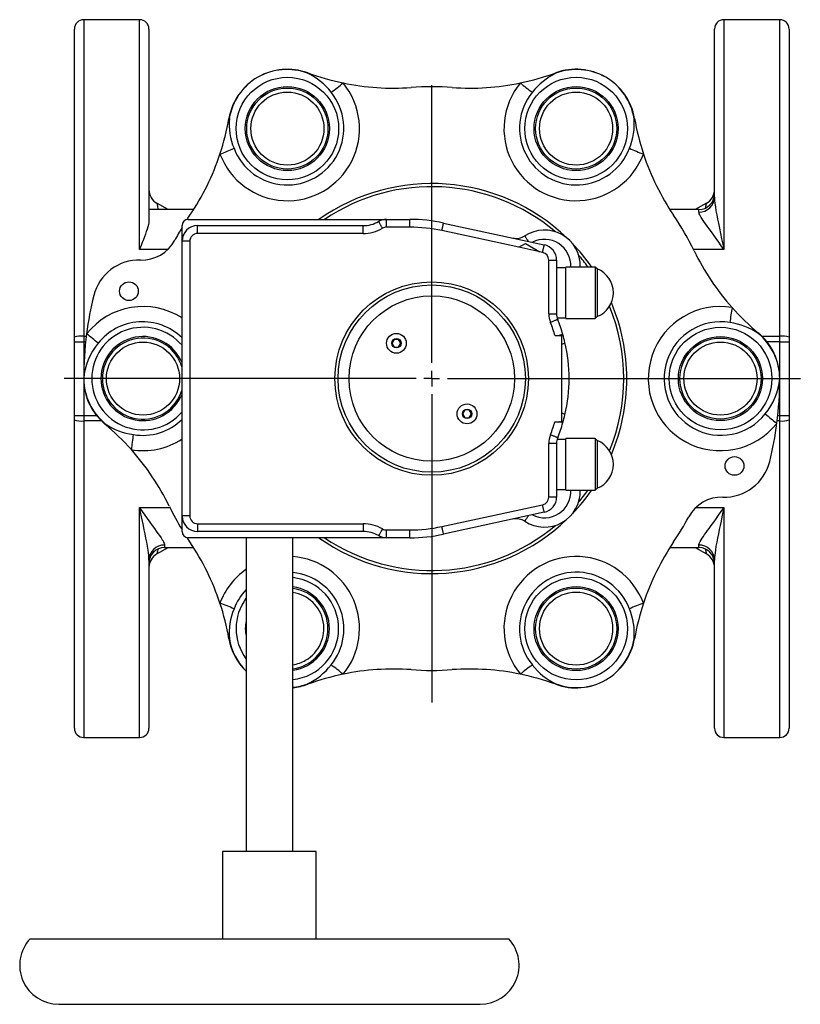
# Model space of a CAD drawing. Extents: x -256 to 439, y -88 to 726.
# Tile 1 of 4: x -256 to -6, y -88 to 228. Entities that reach past the tile are written whole.
import ezdxf

# ---------------------------------------------------------------- set-up
doc = ezdxf.new("R2010")
doc.units = 0
doc.layers.get('0').update_dxf_attribs({"linetype": 'CONTINUOUS'})
doc.layers.add('FORMAT', color=7, linetype='CONTINUOUS')

# ---------------------------------------------------------------- blocks, each defined once
blk = doc.blocks.new('SW_CENTERMARKSYMBOL_0')
at = {"layer": 'FORMAT', "color": 0}
for p, q in [((0, 5), (0, 93.99)), ((-5, 0), (-117.76, 0)), ((0, 0), (-2.5, 0)), ((0, 0), (0, 2.5)), ((0, 0), (0, -2.5)), ((0, 0), (2.5, 0)), ((5, 0), (118.09, 0)), ((0, -5), (0, -103.79))]:
    blk.add_line(p, q, dxfattribs=at)

msp = doc.modelspace()

# ---------------------------------------------------------------- linework, layer by layer
at = {"color": 7, "linetype": 'CONTINUOUS'}
for p, q in [((-218.01, 227.79), (-235.91, 227.79)), ((-12.91, 227.79), (-30.81, 227.79)), ((-238.91, 126.02), (-238.91, 224.79)), ((-215.01, 224.79), (-215.01, 163.52)), ((-33.81, 170.93), (-33.81, 224.79)), ((-9.91, 224.79), (-9.91, 126.02)), ((-208.82, 166.95), (-212.46, 168.99)), ((-36.37, 168.99), (-40.01, 166.95)), ((-200.7, 166.95), (-215.01, 166.95)), ((-38.81, 166.95), (-48.13, 166.95)), ((-204.41, 156.79), (-204.41, 161.79)), ((-202.41, 163.79), (-138.93, 163.79)), ((-199.41, 161.79), (-146.41, 161.79)), ((-138.93, 163.79), (-131.41, 163.79)), ((-120.62, 162.63), (-88.36, 155.64)), ((-204.41, 68.79), (-204.41, 156.79)), ((-96.51, 154.85), (-94.41, 156.06)), ((-89.8, 153.4), (-96.51, 154.85)), ((-94.41, 156.06), (-89.8, 153.4)), ((-84.41, 150.76), (-84.41, 133.57)), ((-81.41, 148.29), (-84.41, 148.29)), ((-72.01, 148.54), (-81.41, 148.54)), ((-81.41, 132.04), (-81.41, 148.54)), ((-71.41, 147.94), (-72.01, 148.54)), ((-72.01, 148.54), (-72.01, 132.04)), ((-71.41, 147.94), (-71.41, 144.11)), ((-71.41, 144.11), (-71.41, 132.64)), ((-72.01, 132.04), (-71.41, 132.64)), ((-84.25, 132.29), (-81.41, 132.29)), ((-81.41, 132.04), (-72.01, 132.04)), ((-82.7, 126.49), (-84.89, 126.49)), ((-82.7, 98.98), (-82.7, 126.49)), ((-238.91, 124.6), (-238.91, 126.02)), ((-238.91, 100.98), (-238.91, 124.6)), ((-136.45, 125.35), (-137.17, 124.1)), ((-137.17, 124.1), (-136.45, 122.85)), ((-135.01, 125.35), (-136.45, 125.35)), ((-134.29, 124.1), (-135.01, 125.35)), ((-135.01, 122.85), (-134.29, 124.1)), ((-9.91, 126.02), (-9.91, 124.6)), ((-9.91, 124.6), (-9.91, 100.98)), ((-136.45, 122.85), (-135.01, 122.85)), ((-238.91, 99.56), (-238.91, 100.98)), ((-113.82, 102.73), (-114.54, 101.48)), ((-114.54, 101.48), (-113.82, 100.23)), ((-112.38, 102.73), (-113.82, 102.73)), ((-111.66, 101.48), (-112.38, 102.73)), ((-112.38, 100.23), (-111.66, 101.48)), ((-9.91, 100.98), (-9.91, 99.56)), ((-238.91, 0.79), (-238.91, 99.56)), ((-113.82, 100.23), (-112.38, 100.23)), ((-84.92, 98.98), (-82.7, 98.98)), ((-9.91, 99.56), (-9.91, 0.79)), ((-84.41, 92.01), (-84.41, 74.82)), ((-81.41, 93.29), (-84.25, 93.29)), ((-72.01, 93.54), (-81.41, 93.54)), ((-81.41, 77.04), (-81.41, 93.54)), ((-71.41, 92.94), (-72.01, 93.54)), ((-72.01, 93.54), (-72.01, 77.05)), ((-71.41, 92.94), (-71.41, 77.64)), ((-84.41, 77.29), (-81.41, 77.29)), ((-81.41, 77.04), (-72.01, 77.04)), ((-72.01, 77.04), (-71.41, 77.64)), ((-72.01, 77.05), (-72.01, 77.04)), ((-88.36, 69.94), (-120.62, 62.95)), ((-204.41, 63.79), (-204.41, 68.79)), ((-146.41, 63.79), (-199.41, 63.79)), ((-201.9, 60.46), (-202.81, 61.83)), ((-138.93, 61.79), (-202.41, 61.79)), ((-183.91, 61.79), (-183.91, -38.71)), ((-168.91, -38.71), (-168.91, 61.79)), ((-131.41, 61.79), (-138.93, 61.79)), ((-212.46, 56.59), (-208.82, 58.62)), ((-210.01, 58.62), (-200.7, 58.62)), ((-48.13, 58.62), (-38.81, 58.62)), ((-40.01, 58.62), (-36.37, 56.59)), ((-215.01, 54.65), (-215.01, 0.79)), ((-33.81, 0.79), (-33.81, 54.65)), ((-235.91, -2.21), (-218.01, -2.21)), ((-30.81, -2.21), (-12.91, -2.21)), ((-191.41, -38.71), (-191.41, -66.71)), ((-161.41, -38.71), (-191.41, -38.71)), ((-161.41, -66.71), (-161.41, -38.71)), ((-253.08, -66.71), (-99.75, -66.71)), ((-243.91, -87.71), (-108.91, -87.71))]:
    msp.add_line(p, q, dxfattribs=at)
at = {"color": 8, "linetype": 'CONTINUOUS'}
for p, q in [((-235.91, 227.79), (-235.91, 126.37)), ((-218.01, 154.15), (-218.01, 227.79)), ((-30.81, 227.79), (-30.81, 154.15)), ((-12.91, 126.37), (-12.91, 227.79)), ((-38.81, 166.14), (-38.81, 166.95)), ((-199.41, 159.29), (-199.41, 161.79)), ((-146.41, 159.29), (-146.41, 161.79)), ((-138.93, 161.29), (-138.93, 163.79)), ((-131.41, 161.29), (-138.93, 161.29)), ((-131.41, 161.29), (-131.41, 163.79)), ((-146.41, 159.29), (-199.41, 159.29)), ((-96.51, 154.85), (-121.14, 160.19)), ((-201.91, 156.79), (-204.41, 156.79)), ((-201.91, 156.79), (-201.91, 68.79)), ((-209, 154.15), (-218.01, 154.15)), ((-88.89, 153.2), (-89.8, 153.4)), ((-30.81, 154.15), (-40.56, 154.15)), ((-86.91, 133.57), (-86.91, 150.76)), ((-86.91, 150.76), (-84.41, 150.76)), ((-86.91, 133.57), (-84.41, 133.57)), ((-235.91, 126.37), (-235.08, 126.37)), ((-235.91, 126.37), (-235.91, 124.6)), ((-18.63, 126.37), (-12.91, 126.37)), ((-12.91, 124.6), (-12.91, 126.37)), ((-238.91, 124.6), (-235.91, 124.6)), ((-235.91, 124.6), (-235.91, 100.98)), ((-235.29, 124.6), (-235.91, 124.6)), ((-12.91, 124.6), (-17.03, 124.6)), ((-12.91, 100.98), (-12.91, 124.6)), ((-12.91, 124.6), (-9.91, 124.6)), ((-238.91, 100.98), (-235.91, 100.98)), ((-235.91, 100.98), (-231.8, 100.98)), ((-235.91, 100.98), (-235.91, 99.21)), ((-13.54, 100.98), (-12.91, 100.98)), ((-12.91, 100.98), (-9.91, 100.98)), ((-12.91, 99.21), (-12.91, 100.98)), ((-235.91, 99.21), (-235.91, -2.21)), ((-230.2, 99.21), (-235.91, 99.21)), ((-12.91, 99.21), (-13.75, 99.21)), ((-12.91, -2.21), (-12.91, 99.21)), ((-86.91, 74.82), (-86.91, 92.01)), ((-84.41, 92.01), (-86.91, 92.01)), ((-84.41, 74.82), (-86.91, 74.82)), ((-218.01, 71.43), (-208.27, 71.43)), ((-218.01, -2.21), (-218.01, 71.43)), ((-121.14, 65.39), (-88.89, 72.38)), ((-39.83, 71.43), (-30.81, 71.43)), ((-30.81, 71.43), (-30.81, -2.21)), ((-201.91, 68.79), (-204.41, 68.79)), ((-199.41, 66.29), (-146.41, 66.29)), ((-199.41, 66.29), (-199.41, 63.79)), ((-146.41, 66.29), (-146.41, 63.79)), ((-138.93, 64.29), (-131.41, 64.29)), ((-138.93, 61.79), (-138.93, 64.29)), ((-131.41, 61.79), (-131.41, 64.29)), ((-210.01, 59.44), (-210.01, 58.62)), ((-38.81, 58.62), (-38.81, 59.44))]:
    msp.add_line(p, q, dxfattribs=at)
at = {"color": 8, "linetype": 'CONTINUOUS', "flags": 128}
for points in [[(-33.81, 170.93), (-33.78, 169.93), (-33.68, 168.88), (-33.54, 167.79), (-33.35, 166.54), (-33.12, 165.24), (-32.87, 163.91), (-32.59, 162.54), (-32.26, 160.94), (-31.92, 159.3), (-31.56, 157.62), (-31.19, 155.91), (-30.82, 154.18), (-30.81, 154.15)], [(-212.46, 168.99), (-212.46, 168.99), (-212.45, 168.95), (-212.43, 168.85), (-212.4, 168.68), (-212.35, 168.44), (-212.29, 168.14), (-212.22, 167.77), (-212.13, 167.33), (-212.05, 166.95)], [(-36.68, 167.45), (-36.63, 167.68), (-36.55, 168.07), (-36.49, 168.39), (-36.44, 168.65), (-36.4, 168.83), (-36.38, 168.95), (-36.37, 168.99), (-36.37, 168.99)], [(-30.81, 154.15), (-30.83, 154.17), (-31.65, 155.37), (-32.47, 156.54), (-33.27, 157.67), (-34.06, 158.77), (-34.83, 159.82), (-35.56, 160.82), (-36.15, 161.63), (-36.71, 162.39), (-37.22, 163.12), (-37.69, 163.8), (-38.09, 164.43), (-38.33, 164.83), (-38.53, 165.21), (-38.68, 165.55), (-38.78, 165.86), (-38.81, 166.14)], [(-140.18, 160.96), (-140.32, 161.2), (-140.46, 161.44), (-140.59, 161.67), (-140.72, 161.9), (-140.84, 162.11), (-140.96, 162.31), (-141.06, 162.49), (-141.15, 162.65), (-141.23, 162.79), (-141.3, 162.91), (-141.36, 163), (-141.39, 163.07), (-141.42, 163.11), (-141.43, 163.12)], [(-121.14, 160.19), (-121.09, 160.46), (-121.03, 160.73), (-120.97, 161), (-120.92, 161.25), (-120.86, 161.49), (-120.81, 161.71), (-120.77, 161.92), (-120.73, 162.1), (-120.7, 162.26), (-120.67, 162.39), (-120.65, 162.5), (-120.63, 162.57), (-120.62, 162.62), (-120.62, 162.63)], [(-94.6, 158.52), (-94.59, 158.51), (-94.57, 158.47), (-94.53, 158.41), (-94.48, 158.33), (-94.41, 158.22), (-94.33, 158.1), (-94.23, 157.95), (-94.12, 157.79), (-94.01, 157.61), (-93.88, 157.41), (-93.74, 157.2), (-93.6, 156.98), (-93.44, 156.75)], [(-88.89, 153.2), (-88.83, 153.47), (-88.77, 153.74), (-88.71, 154.01), (-88.66, 154.26), (-88.6, 154.5), (-88.56, 154.72), (-88.51, 154.93), (-88.47, 155.11), (-88.44, 155.27), (-88.41, 155.4), (-88.39, 155.51), (-88.37, 155.58), (-88.36, 155.63), (-88.36, 155.64)], [(-84.06, 131.72), (-84.07, 131.71), (-84.12, 131.7), (-84.19, 131.67), (-84.29, 131.63), (-84.41, 131.58), (-84.56, 131.52), (-84.74, 131.45), (-84.93, 131.37), (-85.14, 131.28), (-85.37, 131.19), (-85.61, 131.1), (-85.86, 131), (-86.12, 130.89), (-86.38, 130.79)], [(-82.41, 126.91), (-82.42, 126.9), (-82.46, 126.89), (-82.53, 126.87), (-82.62, 126.85), (-82.73, 126.81), (-82.87, 126.77), (-83.03, 126.73), (-83.21, 126.68), (-83.4, 126.62), (-83.62, 126.56), (-83.84, 126.49)], [(-82.41, 98.67), (-82.42, 98.68), (-82.46, 98.69), (-82.53, 98.71), (-82.63, 98.74), (-82.75, 98.77), (-82.9, 98.81), (-83.07, 98.86), (-83.26, 98.92), (-83.47, 98.98)], [(-84.06, 93.86), (-84.07, 93.87), (-84.12, 93.88), (-84.19, 93.91), (-84.29, 93.95), (-84.41, 94), (-84.56, 94.06), (-84.74, 94.13), (-84.93, 94.21), (-85.14, 94.3), (-85.37, 94.39), (-85.61, 94.48), (-85.86, 94.58), (-86.12, 94.69), (-86.38, 94.79)], [(-218.01, 71.43), (-218, 71.41), (-217.18, 70.21), (-216.36, 69.04), (-215.56, 67.91), (-214.77, 66.81), (-214, 65.76), (-213.27, 64.76), (-212.68, 63.95), (-212.12, 63.19), (-211.61, 62.46), (-211.14, 61.78), (-210.74, 61.15), (-210.5, 60.75), (-210.3, 60.37), (-210.15, 60.03), (-210.05, 59.72), (-210.01, 59.44)], [(-215.01, 54.65), (-215.04, 55.39), (-215.09, 56.16), (-215.18, 56.96), (-215.29, 57.79), (-215.48, 59.04), (-215.71, 60.33), (-215.96, 61.67), (-216.24, 63.04), (-216.51, 64.36), (-216.79, 65.72), (-217.09, 67.09), (-217.39, 68.51), (-217.7, 69.94), (-218.01, 71.4), (-218.01, 71.43)], [(-88.36, 69.94), (-88.36, 69.95), (-88.37, 70), (-88.39, 70.07), (-88.41, 70.18), (-88.44, 70.31), (-88.47, 70.47), (-88.51, 70.65), (-88.56, 70.86), (-88.6, 71.08), (-88.66, 71.32), (-88.71, 71.57), (-88.77, 71.84), (-88.83, 72.11), (-88.89, 72.38)], [(-38.81, 59.44), (-38.79, 59.67), (-38.73, 59.91), (-38.62, 60.18), (-38.39, 60.64), (-38.09, 61.15), (-37.76, 61.66), (-37.39, 62.21), (-36.99, 62.79), (-36.54, 63.42), (-36.06, 64.07), (-35.56, 64.76), (-34.84, 65.75), (-34.08, 66.78), (-33.31, 67.85), (-32.49, 69), (-31.66, 70.19), (-30.83, 71.41), (-30.81, 71.43)], [(-30.81, 71.43), (-30.82, 71.4), (-31.13, 69.96), (-31.43, 68.54), (-31.73, 67.14), (-32.03, 65.75), (-32.32, 64.38), (-32.59, 63.04), (-32.87, 61.68), (-33.12, 60.35), (-33.35, 59.05), (-33.54, 57.79), (-33.65, 56.97), (-33.74, 56.17), (-33.79, 55.4), (-33.81, 54.65)], [(-94.6, 67.06), (-94.59, 67.07), (-94.57, 67.11), (-94.53, 67.17), (-94.48, 67.25), (-94.41, 67.36), (-94.33, 67.48), (-94.23, 67.63), (-94.12, 67.79), (-94.01, 67.97), (-93.88, 68.17), (-93.74, 68.38), (-93.6, 68.6), (-93.44, 68.83)], [(-140.18, 64.62), (-140.32, 64.38), (-140.46, 64.14), (-140.59, 63.91), (-140.72, 63.68), (-140.84, 63.47), (-140.96, 63.27), (-141.06, 63.09), (-141.15, 62.93), (-141.23, 62.79), (-141.3, 62.67), (-141.36, 62.58), (-141.39, 62.51), (-141.42, 62.47), (-141.43, 62.46)], [(-120.62, 62.95), (-120.62, 62.96), (-120.63, 63.01), (-120.65, 63.08), (-120.67, 63.19), (-120.7, 63.32), (-120.73, 63.48), (-120.77, 63.66), (-120.81, 63.87), (-120.86, 64.09), (-120.92, 64.33), (-120.97, 64.58), (-121.03, 64.85), (-121.09, 65.12), (-121.14, 65.39)], [(-212.15, 58.13), (-212.2, 57.9), (-212.28, 57.51), (-212.34, 57.19), (-212.39, 56.93), (-212.43, 56.75), (-212.45, 56.63), (-212.46, 56.59), (-212.46, 56.59)], [(-36.37, 56.59), (-36.37, 56.59), (-36.38, 56.63), (-36.4, 56.73), (-36.43, 56.9), (-36.48, 57.14), (-36.54, 57.44), (-36.61, 57.81), (-36.68, 58.13)]]:
    msp.add_lwpolyline(points, dxfattribs=at)
at = {"color": 7, "linetype": 'CONTINUOUS', "flags": 128}
for points in [[(-202.81, 163.75), (-202.55, 164.15), (-201.9, 165.12)], [(-215.01, 163.52), (-215.03, 163.1), (-215.09, 162.66), (-215.18, 162.2), (-215.36, 161.46), (-215.59, 160.68), (-215.85, 159.89), (-216.14, 159.06), (-216.46, 158.21), (-216.8, 157.31), (-217.16, 156.37), (-217.53, 155.42), (-218, 154.18), (-218.01, 154.15)], [(-83.89, 131.29), (-83.89, 131.29), (-83.9, 131.33), (-83.95, 131.46), (-84.05, 131.69), (-84.06, 131.72)]]:
    msp.add_lwpolyline(points, dxfattribs=at)
at = {"color": 8, "linetype": 'CONTINUOUS'}
for centre, radius in [((-170.66, 192.9), 16.43), ((-78.16, 192.9), 16.43), ((-170.66, 192.9), 13.47), ((-170.66, 192.9), 13), ((-78.16, 192.9), 13.47), ((-78.16, 192.9), 13), ((-124.41, 112.79), 31), ((-31.91, 112.79), 16.43), ((-31.91, 112.79), 13.47), ((-135.73, 124.1), 1.5), ((-31.91, 112.79), 13), ((-113.1, 101.48), 1.5), ((-78.16, 32.68), 16.43), ((-78.16, 32.68), 13.47), ((-78.16, 32.68), 13)]:
    msp.add_circle(centre, radius, dxfattribs=at)
at = {"color": 7, "linetype": 'CONTINUOUS'}
for centre, radius in [((-170.66, 192.9), 11.71), ((-78.16, 192.9), 11.71), ((-221.41, 140.79), 3), ((-124.41, 112.79), 30), ((-124.41, 112.79), 26.5), ((-135.73, 124.1), 3.18), ((-216.91, 112.79), 11.71), ((-31.91, 112.79), 11.71), ((-113.1, 101.48), 3.18), ((-27.41, 84.79), 3), ((-78.16, 32.68), 11.71)]:
    msp.add_circle(centre, radius, dxfattribs=at)
for centre, radius, start, end in [((-235.91, 224.79), 3, 90, 180), ((-218.01, 224.79), 3, 0, 90), ((-30.81, 224.79), 3, 90, 180), ((-12.91, 224.79), 3, 0, 90), ((-170.66, 192.88), 19.01, 69.9036, 119.9836), ((-78.16, 192.9), 19, 60.0011, 110.1118), ((-170.66, 192.9), 19, 120.001, 170.1118), ((-136.62, 285.86), 80, 249.8871, 258.3275), ((-112.21, 285.86), 80, 281.6726, 290.1128), ((-78.18, 192.89), 19.01, 9.9036, 59.9836), ((-136.62, 285.86), 80, 258.3278, 274.0341), ((-124.41, 112.79), 93.5, 85.9655, 94.0345), ((-112.21, 285.86), 80, 265.9655, 281.6726), ((-268.19, 209.9), 80, 341.6726, 350.1128), ((19.37, 209.9), 80, 189.8871, 198.3274), ((-268.19, 209.9), 80, 325.9656, 341.6725), ((19.37, 209.9), 80, 198.3278, 214.0341), ((-124.41, 112.79), 62.5, 46.1198, 125.3136), ((-210.01, 173.36), 5, 180.0001, 240.7662), ((-38.81, 171.95), 5, 270, 0), ((-38.81, 173.36), 5, 299.2315, 359.9999), ((-124.41, 112.79), 93.5, 25.9655, 34.0345), ((-124.41, 112.79), 93.5, 148.8277, 151.7134), ((-202.41, 161.79), 2, 90, 180), ((-199.41, 156.79), 5, 90, 180), ((-146.41, 171.79), 10, 270, 299.9264), ((-138.93, 158.79), 5, 90, 119.9264), ((-131.41, 112.79), 51, 77.7748, 90), ((-97.34, 162.71), 5, 257.7748, 303.143), ((-88.31, 148.89), 11.5, 358.2559, 123.143), ((-217.32, 162.79), 12.01, 268.2884, 331.6948), ((-89.41, 150.76), 5, 0, 77.7748), ((-124.41, 112.79), 62.5, 34.8898, 43.8802), ((31.57, 188.75), 80, 205.9655, 221.6726), ((-218.13, 135.79), 15, 88.2768, 166.2001), ((-74.44, 140.29), 8.23, 0.0021, 68.4109), ((-124.41, 112.79), 111.5, 166.2071, 172.6122), ((-74.44, 140.29), 8.23, 291.5891, 0.0021), ((-124.41, 112.79), 62.5, 0, 22.9159), ((-79.41, 133.57), 5, 180, 201.7868), ((31.57, 188.75), 80, 221.6725, 230.1129), ((-131.41, 112.79), 51, 16.0705, 21.7868), ((-124.41, 112.79), 111.5, 172.6122, 180), ((-131.42, 112.79), 51.01, 13.1093, 16.0702), ((-31.92, 112.79), 19, 0.0011, 50.1118), ((-131.41, 112.79), 51, 346.891, 13.109), ((-216.91, 112.79), 19, 180.0011, 230.1118), ((-124.41, 112.79), 62.5, 337.0841, 0), ((-124.41, 112.79), 111.5, 352.6122, 0), ((-131.42, 112.79), 51, 343.9295, 346.891), ((-280.4, 36.83), 80, 41.6725, 50.1129), ((-131.41, 112.79), 51, 338.2132, 343.9295), ((-124.41, 112.79), 111.5, 346.2071, 352.6122), ((-79.41, 92.01), 5, 158.2132, 180), ((-119.57, 108.12), 38.27, 338.1199, 338.8048), ((-74.44, 85.29), 8.23, 0.0021, 68.4109), ((-280.4, 36.83), 80, 25.9655, 41.6726), ((-74.44, 85.29), 8.23, 291.5891, 0.0021), ((-30.7, 89.79), 15, 268.2768, 346.2001), ((-88.31, 76.69), 11.5, 236.857, 1.7441), ((-124.41, 112.79), 62.5, 316.1198, 325.1102), ((-89.41, 74.82), 5, 282.2252, 0), ((-31.51, 62.79), 12.01, 88.2884, 151.6948), ((-124.41, 112.79), 93.5, 205.9655, 211.1723), ((-199.41, 68.79), 5, 180, 270), ((-124.41, 112.79), 62.5, 234.6864, 313.8802), ((-97.34, 62.87), 5, 56.857, 102.2252), ((-124.41, 112.79), 93.5, 325.9655, 331.7134), ((-202.41, 63.79), 2, 180, 270), ((-146.41, 53.79), 10, 60.0736, 90), ((-268.2, 15.68), 80, 18.3278, 34.0341), ((-138.93, 66.79), 5, 240.0736, 270), ((-131.41, 112.79), 51, 270, 282.2252), ((19.37, 15.68), 80, 145.9656, 161.6725), ((-210.01, 53.62), 5, 90, 180), ((-38.81, 53.62), 5, 0, 90), ((-210.01, 52.22), 5, 119.2315, 179.9999), ((-38.81, 52.22), 5, 0.0001, 60.7662), ((-170.66, 32.68), 11.71, 300, 81.4052), ((-268.19, 15.68), 80, 9.8871, 18.3274), ((19.37, 15.68), 80, 161.6726, 170.1128), ((-170.81, 32.62), 18.84, 189.791, 225.9516), ((-78.17, 32.68), 19, 300.001, 350.1118), ((-170.66, 32.68), 11.71, 278.5948, 300), ((-136.62, -60.28), 80, 85.9655, 101.6726), ((-124.41, 112.79), 93.5, 265.9655, 274.0345), ((-112.21, -60.28), 80, 78.3278, 94.0341), ((-136.62, -60.28), 80, 101.6726, 110.1128), ((-112.21, -60.28), 80, 69.8871, 78.3275), ((-78.17, 32.7), 19.01, 249.9036, 299.9836), ((-170.47, 31.94), 18.23, 274.8885, 290.3404), ((-235.91, 0.79), 3, 180, 270), ((-218.01, 0.79), 3, 270, 0), ((-30.81, 0.79), 3, 180, 270), ((-12.91, 0.79), 3, 270, 0), ((-243.91, -75.21), 12.5, 137.1564, 270), ((-108.91, -75.21), 12.5, 270, 42.8436)]:
    msp.add_arc(centre, radius, start, end, dxfattribs=at)
at = {"color": 8, "linetype": 'CONTINUOUS'}
for centre, radius, start, end in [((-170.83, 192.96), 18.86, 69.4411, 119.6732), ((-78.01, 192.95), 18.88, 60.3467, 110.539), ((-170.63, 193.06), 18.88, 120.3467, 170.5391), ((-165.31, 211.38), 1.34, 325.7517, 331.4885), ((-172.93, 192.08), 20.5, 37.4204, 64.8015), ((-75.69, 191.82), 20.82, 115.4145, 142.3636), ((-83.52, 211.38), 1.34, 208.5115, 214.2483), ((-78.19, 193.07), 18.86, 9.441, 59.6732), ((-170.64, 192.86), 23.08, 200.5908, 39.4092), ((-187.89, 248.77), 54.15, 305.2341, 310.3814), ((-78.19, 192.86), 23.08, 140.5917, 339.4083), ((-60.94, 248.77), 54.15, 229.6186, 234.7659), ((-170.74, 193.02), 18.19, 200.7544, 39.2456), ((-78.09, 193.02), 18.19, 140.7505, 339.2495), ((-189.35, 197.5), 1.34, 268.5138, 274.244), ((-168.72, 194.46), 20.6, 175.2689, 202.5091), ((-80.02, 194.45), 20.51, 337.4328, 4.7891), ((-59.48, 197.5), 1.34, 265.756, 271.4862), ((-210.44, 235.75), 54.15, 289.6188, 294.7658), ((-38.39, 235.75), 54.15, 245.2342, 250.3812), ((-124.41, 112.79), 61.5, 49.9173, 123.9764), ((-38.72, 171.04), 4.9, 268.848, 358.7556), ((-146.41, 171.79), 12.5, 270, 299.9264), ((-138.93, 158.79), 2.5, 90, 119.9264), ((-131.41, 112.79), 48.5, 77.7748, 90), ((-199.41, 156.79), 2.5, 90, 180), ((-88.31, 148.89), 8.5, 357.6401, 116.9213), ((-89.41, 150.76), 2.5, 0, 77.7748), ((-124.41, 112.79), 61.5, 35.5421, 40.0827), ((-216.89, 112.77), 23.1, 57.3088, 141.5779), ((-124.41, 112.79), 61.5, 337.8675, 22.1325), ((-31.95, 112.78), 23.09, 80.6235, 321.6424), ((-79.41, 133.57), 7.5, 180, 201.7868), ((25.08, 125.81), 54.16, 169.6187, 174.7658), ((-217.06, 112.83), 18.16, 45.8699, 141.6132), ((-131.41, 112.79), 48.5, 16.4141, 21.7868), ((-31.78, 112.8), 18.19, 80.7197, 321.5198), ((-31.61, 110.11), 20.82, 55.4144, 82.3637), ((-236.65, 119.76), 6.66, 83.6216, 109.8509), ((-293.32, 52.02), 95.1, 49.2879, 52.168), ((-216.91, 112.79), 16.43, 40.447, 180), ((-216.91, 112.79), 13.47, 21.859, 338.141), ((-18.59, 126.67), 1.34, 148.509, 154.2484), ((-31.78, 112.68), 18.86, 0.3268, 50.5589), ((-12.18, 119.76), 6.66, 70.1491, 96.3784), ((-214.95, 110.82), 21.06, 140.8921, 174.6234), ((-216.91, 112.79), 13, 15.9424, 344.0576), ((-82.96, 125.53), 1.69, 279.0189, 316.0488), ((-217.05, 112.9), 18.86, 180.3268, 230.5589), ((-216.91, 112.79), 16.43, 180, 319.553), ((-33.88, 114.76), 21.06, 320.8921, 354.6234), ((-82.96, 100.05), 1.69, 43.9511, 80.9811), ((44.49, 173.56), 95.1, 229.2879, 232.168), ((-236.65, 105.82), 6.66, 250.1491, 276.3784), ((-230.24, 98.91), 1.34, 328.509, 334.2484), ((-217.22, 115.47), 20.82, 235.4144, 262.3637), ((-217.04, 112.68), 18.09, 260.6298, 314.25), ((-131.41, 112.79), 48.5, 338.2132, 343.4544), ((-12.18, 105.82), 6.66, 263.6216, 289.8509), ((-273.91, 99.77), 54.16, 349.6187, 354.7658), ((-79.41, 92.01), 7.5, 158.2132, 180), ((-216.89, 112.79), 23.08, 260.6272, 302.712), ((-88.31, 76.69), 8.5, 243.0787, 2.3599), ((-124.41, 112.79), 61.5, 319.9173, 324.4579), ((-89.41, 74.82), 2.5, 282.2252, 0), ((-199.41, 68.79), 2.5, 180, 270), ((-146.41, 53.79), 12.5, 60.0736, 90), ((-124.41, 112.79), 61.5, 236.0236, 310.0827), ((-138.93, 66.79), 2.5, 240.0736, 270), ((-131.41, 112.79), 48.5, 270, 282.2252), ((-210.11, 54.54), 4.9, 88.848, 178.7556), ((-38.72, 54.54), 4.9, 1.2444, 91.152), ((-170.64, 32.72), 23.09, 320.5868, 85.7051), ((-78.19, 32.72), 23.08, 20.59, 219.41), ((-170.69, 32.73), 23.04, 125.0298, 159.3833), ((-170.73, 32.56), 18.18, 320.7316, 84.2834), ((-78.09, 32.56), 18.19, 20.7506, 219.2494), ((-170.66, 32.68), 16.43, 276.1159, 83.8841), ((-170.97, 32.69), 17.93, 136.2339, 159.396), ((-170.66, 32.68), 13.47, 0, 82.5342), ((-170.66, 32.68), 13, 0, 82.2636), ((-170.66, 32.68), 16.43, 143.7715, 180), ((-210.44, -10.17), 54.15, 65.2342, 70.3812), ((-168.81, 31.13), 20.51, 157.4328, 184.7891), ((-38.39, -10.17), 54.15, 109.6188, 114.7658), ((-80.11, 31.12), 20.6, 355.2689, 22.5091), ((-170.66, 32.68), 13.47, 169.6694, 190.3306), ((-170.66, 32.68), 16.43, 180, 216.2285), ((-170.66, 32.68), 13, 277.7364, 0), ((-170.66, 32.68), 13.47, 277.4658, 0), ((-189.35, 28.08), 1.34, 85.756, 91.4862), ((-170.72, 32.48), 18.78, 189.3825, 225.3667), ((-78.2, 32.52), 18.88, 300.3467, 350.5391), ((-59.48, 28.08), 1.34, 88.5138, 94.244), ((-173.14, 33.76), 20.82, 295.4145, 322.3636), ((-187.89, -23.19), 54.15, 49.6186, 54.7659), ((-60.94, -23.19), 54.15, 125.2341, 130.3814), ((-75.9, 33.5), 20.5, 217.4204, 244.8015), ((-78, 32.62), 18.86, 249.4411, 299.6732), ((-170.6, 31.86), 18.07, 275.3653, 290.7525), ((-165.31, 14.2), 1.34, 28.5115, 34.2483), ((-83.52, 14.2), 1.34, 145.7517, 151.4885)]:
    msp.add_arc(centre, radius, start, end, dxfattribs=at)

# ---------------------------------------------------------------- block references
at = {"layer": 'FORMAT'}
msp.add_blockref('SW_CENTERMARKSYMBOL_0', (-124.41, 112.79), dxfattribs=at)

doc.saveas('drawing.dxf')
